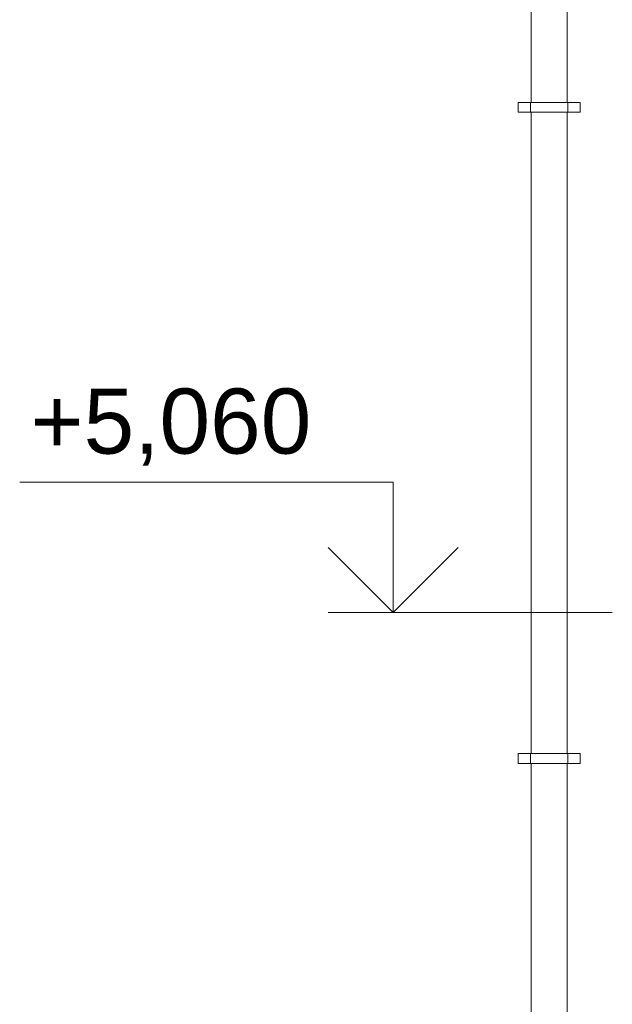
# Model space of a CAD drawing. Header units: millimetres. Extents: x -15683 to 202647, y -7448 to 20513.
# Tile 63 of 114: x 168145 to 169964, y 1177 to 4201. Entities that reach past the tile are written whole.
import ezdxf
from ezdxf.enums import TextEntityAlignment as Align

# ---------------------------------------------------------------- set-up
doc = ezdxf.new("R2010")
doc.units = ezdxf.units.MM
doc.header["$MEASUREMENT"] = 0
doc.layers.add('Новый_1 ВОДОСТОК', color=7, linetype='Continuous')
doc.layers.add('Размер - Отметка Уровня', color=7, linetype='Continuous')
doc.layers.add('Новый_1 ВОДОСТОК_Ном._пера__120', color=7, linetype='Continuous', lineweight=5)
doc.layers.add('Размер - Отметка Уровня_Ном._пера__120', color=7, linetype='Continuous', lineweight=5)
doc.styles.add('СГЕНЕРИР_СТИЛЬ_1', font='arial.ttf')

# ---------------------------------------------------------------- blocks, each defined once
blk = doc.blocks.new('Элемент Разреза_354_3', base_point=(140863.2, -2680.3))
at = {"layer": 'Новый_1 ВОДОСТОК_Ном._пера__120', "color": 7, "linetype": 'Continuous', "lineweight": 5}
for p, q in [((169715.4, 5916.6), (169715.4, 3946.6)), ((169825.4, 5916.6), (169825.4, 3946.6)), ((169675.4, 3946.6), (169713.4, 3946.6)), ((169675.4, 3916.6), (169675.4, 3946.6)), ((169713.4, 3946.6), (169717.8, 3946.6)), ((169713.4, 3916.6), (169713.4, 3946.6)), ((169717.8, 3946.6), (169730.1, 3946.6)), ((169730.1, 3946.6), (169748.6, 3946.6)), ((169748.6, 3946.6), (169770.4, 3946.6)), ((169770.4, 3946.6), (169792.2, 3946.6)), ((169792.2, 3946.6), (169810.7, 3946.6)), ((169810.7, 3946.6), (169823.1, 3946.6)), ((169823.1, 3946.6), (169827.4, 3946.6)), ((169827.4, 3946.6), (169865.4, 3946.6)), ((169827.4, 3916.6), (169827.4, 3946.6)), ((169865.4, 3916.6), (169865.4, 3946.6)), ((169675.4, 3916.6), (169713.4, 3916.6)), ((169713.4, 3916.6), (169717.8, 3916.6)), ((169715.4, 3916.6), (169715.4, 1946.6)), ((169717.8, 3916.6), (169730.1, 3916.6)), ((169730.1, 3916.6), (169748.6, 3916.6)), ((169748.6, 3916.6), (169770.4, 3916.6)), ((169770.4, 3916.6), (169792.2, 3916.6)), ((169792.2, 3916.6), (169810.7, 3916.6)), ((169810.7, 3916.6), (169823.1, 3916.6)), ((169823.1, 3916.6), (169827.4, 3916.6)), ((169825.4, 3916.6), (169825.4, 1946.6)), ((169827.4, 3916.6), (169865.4, 3916.6)), ((169675.4, 1946.6), (169713.4, 1946.6)), ((169675.4, 1916.6), (169675.4, 1946.6)), ((169713.4, 1946.6), (169717.8, 1946.6)), ((169713.4, 1916.6), (169713.4, 1946.6)), ((169717.8, 1946.6), (169730.1, 1946.6)), ((169730.1, 1946.6), (169748.6, 1946.6)), ((169748.6, 1946.6), (169770.4, 1946.6)), ((169770.4, 1946.6), (169792.2, 1946.6)), ((169792.2, 1946.6), (169810.7, 1946.6)), ((169810.7, 1946.6), (169823.1, 1946.6)), ((169823.1, 1946.6), (169827.4, 1946.6)), ((169827.4, 1946.6), (169865.4, 1946.6)), ((169827.4, 1916.6), (169827.4, 1946.6)), ((169865.4, 1916.6), (169865.4, 1946.6)), ((169675.4, 1916.6), (169713.4, 1916.6)), ((169713.4, 1916.6), (169717.8, 1916.6)), ((169715.4, 1916.6), (169715.4, -53.4)), ((169717.8, 1916.6), (169730.1, 1916.6)), ((169730.1, 1916.6), (169748.6, 1916.6)), ((169748.6, 1916.6), (169770.4, 1916.6)), ((169770.4, 1916.6), (169792.2, 1916.6)), ((169792.2, 1916.6), (169810.7, 1916.6)), ((169810.7, 1916.6), (169823.1, 1916.6)), ((169823.1, 1916.6), (169827.4, 1916.6)), ((169825.4, 1916.6), (169825.4, -53.4)), ((169827.4, 1916.6), (169865.4, 1916.6))]:
    blk.add_line(p, q, dxfattribs=at)
blk = doc.blocks.new('Отметка высоты (ГОСТ)[42]_3', base_point=(169291.3, 2379.8))
at = {"layer": 'Размер - Отметка Уровня_Ном._пера__120', "color": 7, "linetype": 'Continuous', "lineweight": 5}
for p, q in [((169291.3, 2779.8), (168144.7, 2779.8)), ((169291.3, 2379.8), (169291.3, 2779.8)), ((169291.3, 2379.8), (169091.3, 2579.8)), ((169291.3, 2379.8), (169491.3, 2579.8)), ((169964.1, 2379.8), (169091.3, 2379.8))]:
    blk.add_line(p, q, dxfattribs=at)
at = {"layer": 'Размер - Отметка Уровня_Ном._пера__120', "color": 7, "lineweight": 5, "insert": (169091.3, 2809.5), "char_height": 200, "attachment_point": 9, "style": 'СГЕНЕРИР_СТИЛЬ_1'}
blk.add_mtext('\\A1;+5,060{\\H0.66x;\\S^  ;}', dxfattribs=at)
at = {"layer": 'Размер - Отметка Уровня_Ном._пера__120', "color": 7, "lineweight": 5, "style": 'СГЕНЕРИР_СТИЛЬ_1'}
blk.add_attdef('addText', text='', height=150, dxfattribs=at).set_placement((169031.3, 2544.1), align=Align.BOTTOM_RIGHT)

msp = doc.modelspace()

# ---------------------------------------------------------------- block references
at = {"layer": 'Новый_1 ВОДОСТОК', "lineweight": 0}
msp.add_blockref('Элемент Разреза_354_3', (140863.2, -2680.3), dxfattribs=at)
at = {"layer": 'Размер - Отметка Уровня', "color": 7, "linetype": 'Continuous', "lineweight": 5}
msp.add_blockref('Отметка высоты (ГОСТ)[42]_3', (169291.3, 2379.8), dxfattribs=at)

doc.saveas('drawing.dxf')
